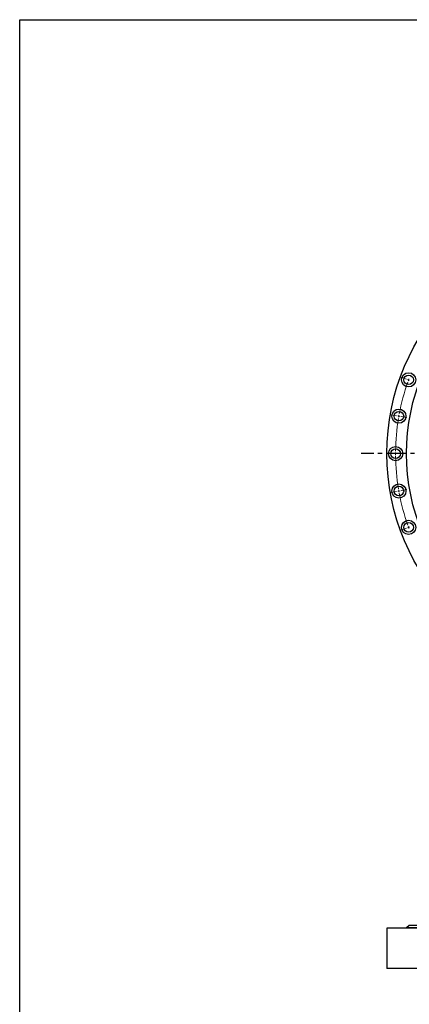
# Model space of a CAD drawing. Header units: millimetres. Extents: x -19 to 5091, y 5098 to 9181.
# Tile 4 of 13: x -19 to 834, y 7026 to 9181. Entities that reach past the tile are written whole.
import ezdxf

# ---------------------------------------------------------------- set-up
doc = ezdxf.new("R2010")
doc.units = ezdxf.units.MM
doc.header["$LTSCALE"] = 20
doc.linetypes.add('CENTER', pattern=[10.16, 6.35, -1.27, 1.27, -1.27])

msp = doc.modelspace()

# ---------------------------------------------------------------- linework, layer by layer
at = {"color": 0, "linetype": 'Continuous', "lineweight": 18}
for p, q in [((827.6, 8394.8), (815.4, 8399.2)), ((832.3, 8393.1), (829.9, 8393.9)), ((832.3, 8393.1), (834.6, 8392.2)), ((806.1, 8314.5), (793.3, 8316.7)), ((811, 8313.6), (808.5, 8314)), ((811, 8313.6), (813.5, 8313.2)), ((815.9, 8312.7), (828.7, 8310.5)), ((798.8, 8231.6), (785.8, 8231.6)), ((803.8, 8231.6), (801.3, 8231.6)), ((803.8, 8231.6), (806.3, 8231.6)), ((808.8, 8231.6), (821.8, 8231.6)), ((806.1, 8148.8), (793.3, 8146.6)), ((811, 8149.7), (808.5, 8149.3)), ((811, 8149.7), (813.5, 8150.1)), ((815.9, 8150.6), (828.7, 8152.8)), ((827.6, 8068.5), (815.4, 8064.1)), ((832.3, 8070.2), (829.9, 8069.4)), ((832.3, 8070.2), (834.6, 8071.1))]:
    msp.add_line(p, q, dxfattribs=at)
at = {"linetype": 'CENTER', "ltscale": 0.35}
msp.add_line((1823.2, 8231.6), (728.4, 8231.6), dxfattribs=at)
at = {"color": 7, "linetype": 'Continuous', "lineweight": 25}
for p, q in [((784.8, 7192.4), (784.8, 7104.4)), ((1766.8, 7192.4), (784.8, 7192.4)), ((833.8, 7198.6), (827.8, 7193.2)), ((1723.8, 7193.2), (827.8, 7193.2)), ((1717.8, 7198.6), (833.8, 7198.6)), ((1766.8, 7104.4), (784.8, 7104.4))]:
    msp.add_line(p, q, dxfattribs=at)
at = {"lineweight": 25}
msp.add_lwpolyline([(-19, 9181.5), (5090.7, 9181.5), (5090.7, 5098.3), (-19, 5098.3)], close=True, dxfattribs=at)
at = {"color": 7, "linetype": 'Continuous', "lineweight": 25}
for centre, radius in [((1275.8, 8231.6), 491), ((1275.8, 8231.6), 448), ((832.3, 8393.1), 15.5), ((832.3, 8393.1), 10.5), ((811, 8313.6), 15.5), ((811, 8313.6), 10.5), ((803.8, 8231.6), 15.5), ((803.8, 8231.6), 10.5), ((811, 8149.7), 15.5), ((811, 8149.7), 10.5), ((832.3, 8070.2), 15.5), ((832.3, 8070.2), 10.5)]:
    msp.add_circle(centre, radius, dxfattribs=at)
at = {"color": 0, "linetype": 'Continuous', "lineweight": 18}
for start, end in [(160.6069, 169.3931), (160, 160.3035), (159.6965, 160), (170.6069, 179.3931), (170, 170.3035), (169.6965, 170), (179.6965, 180), (180, 180.3035), (180.6069, 189.3931), (189.6965, 190), (190, 190.3035), (190.6069, 199.3931), (199.6965, 200), (200, 200.3035)]:
    msp.add_arc((1275.8, 8231.6), 472, start, end, dxfattribs=at)

doc.saveas('drawing.dxf')
